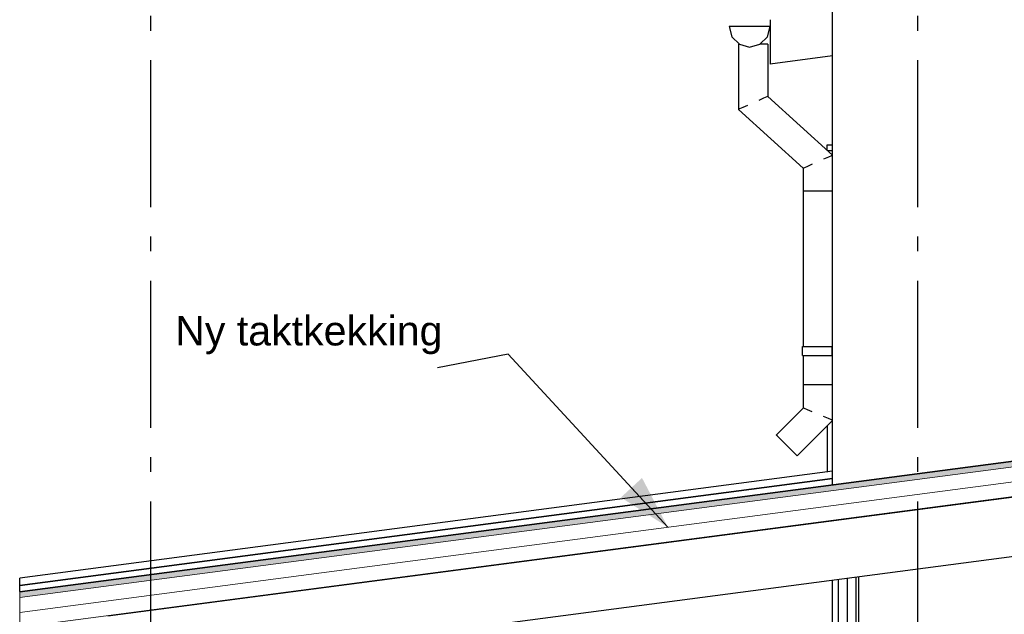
# Model space of a CAD drawing. Header units: millimetres. Extents: x -82116 to -59237, y -2070 to 13065.
# Tile 14 of 66: x -78118 to -74773, y 7481 to 9503. Entities that reach past the tile are written whole.
import ezdxf
from ezdxf.enums import TextEntityAlignment as Align

# ---------------------------------------------------------------- set-up
doc = ezdxf.new("R2010")
doc.units = ezdxf.units.MM
doc.header["$LTSCALE"] = 0.5
doc.header["$MEASUREMENT"] = 0
doc.linetypes.add('Akselinje', pattern=[1500, 1000, -200, 100, -200])
doc.linetypes.add('PLINE', pattern=[0])
for name, color, linetype in [('235- Utvendig kledning og overflate(Nye konstruksjoner)', 7, 'Continuous'), ('244- Vinduer_ dører_ foldevegger(Nye konstruksjoner)', 7, 'Continuous'), ('261- Primærkonstruksjon (tak)', 7, 'Continuous'), ('261- Primærkonstruksjon (tak)(Nye konstruksjoner)', 7, 'Continuous'), ('262- Taktekking (Skravur)(Nye konstruksjoner)', 7, 'Continuous'), ('265- Gesimser_ takrenner og nedløp(Nye konstruksjoner)', 7, 'Continuous'), ('82-- Modullinjer', 7, 'Continuous'), ('832- Tekst bygning(Nye konstruksjoner)', 7, 'Continuous')]:
    doc.layers.add(name, color=color, linetype=linetype)
doc.layers.add('262- Taktekking(Nye konstruksjoner)', color=7, linetype='Continuous', lineweight=0)
doc.styles.add('GENERATED_STYLE_1', font='arial.ttf')
doc.styles.add('GENERATED_STYLE_3', font='arial.ttf')
doc.dimstyles.new('GENERATED_STYLE__2', dxfattribs={"dimtxt": 0.18, "dimasz": 182.4, "dimexe": 0.18, "dimexo": 0.0625, "dimgap": 0, "dimtad": 0, "dimtih": 1, "dimtoh": 1, "dimdec": 4, "dimzin": 0, "dimdsep": 46, "dimcen": 0.09, "dimadec": 0, "dimazin": 0, "dimtfac": 1, "dimtdec": 4, "dimtmove": 0, "dimatfit": 3, "dimldrblk": 'ARROWHEAD_5', "dimfxl": 1, "dimtolj": 1, "dimtzin": 0, "dimarcsym": 0})

# ---------------------------------------------------------------- blocks, each defined once
blk = doc.blocks.new('Standard grid marker[1]', base_point=(-77673.2, 12565.5))
at = {"layer": '82-- Modullinjer', "linetype": 'Akselinje'}
blk.add_line((-77673.2, 12365.5), (-77673.2, 1550), dxfattribs=at)
at = {"layer": '82-- Modullinjer', "style": 'GENERATED_STYLE_1'}
for tag, p in [('AC_MarkerText_1_0', (-77673.2, 12903)), ('AC_MarkerText_1_1', (-77673.2, 1187.5))]:
    blk.add_attdef(tag, text='', height=175, rotation=360, dxfattribs=at).set_placement(p, align=Align.TOP_CENTER)
blk = doc.blocks.new('Standard grid marker[3]', base_point=(-75068.2, 12565.5))
at = {"layer": '82-- Modullinjer', "linetype": 'Akselinje'}
blk.add_line((-75068.2, 12365.5), (-75068.2, 1550), dxfattribs=at)
at = {"layer": '82-- Modullinjer', "style": 'GENERATED_STYLE_1'}
for tag, p in [('AC_MarkerText_1_0', (-75068.2, 12903)), ('AC_MarkerText_1_1', (-75068.2, 1187.5))]:
    blk.add_attdef(tag, text='', height=175, rotation=360, dxfattribs=at).set_placement(p, align=Align.TOP_CENTER)
blk = doc.blocks.new('ARROWHEAD_5')
at = {"linetype": 'Continuous'}
blk.add_hatch(color=256, dxfattribs=at).paths.add_polyline_path([(-1, 0.2679), (0, 0), (-1, -0.2679)])
blk.add_line((0, 0), (-1, 0), dxfattribs=at)

msp = doc.modelspace()

# ---------------------------------------------------------------- hatches: boundary and pattern name
at = {"layer": '262- Taktekking (Skravur)(Nye konstruksjoner)', "linetype": 'Continuous'}
msp.add_hatch(color=256, dxfattribs=at).paths.add_polyline_path([(-70082.2, 8616.4), (-78118.2, 7558.5), (-78118.2, 7556.5), (-70082.2, 8614.4)])
h = msp.add_hatch(dxfattribs=at)
h.set_pattern_fill('Prikker_tett', color=256, style=0, pattern_type=2)
h.set_pattern_definition([(0, (0, 0), (0, 43.30127), [0, -25]), (0, (12.5, 21.65), (0, 43.30127), [0, -25])])
h.paths.add_polyline_path([(-78118.2, 7435.4), (-70082.2, 8493.4), (-70082.2, 8495.4), (-78118.2, 7437.5)])
at = {"layer": '262- Taktekking(Nye konstruksjoner)', "linetype": 'Continuous'}
msp.add_hatch(color=256, dxfattribs=at).paths.add_polyline_path([(-78118.2, 7538.3), (-70082.2, 8596.3), (-70082.2, 8614.4), (-78118.2, 7556.5)])

# ---------------------------------------------------------------- linework, layer by layer
at = {"layer": '235- Utvendig kledning og overflate(Nye konstruksjoner)', "linetype": 'PLINE'}
for p, q in [((-75356.2, 7922.1), (-75356.2, 9530.9)), ((-75356.2, 6896.4), (-75356.2, 7597.3)), ((-75337.2, 7599.8), (-75337.2, 6897.2)), ((-75307.2, 7603.8), (-75307.2, 6898.5)), ((-75277.2, 7607.7), (-75277.2, 6899.8)), ((-75268.2, 7608.9), (-75268.2, 6900.2))]:
    msp.add_line(p, q, dxfattribs=at)
at = {"layer": '244- Vinduer_ dører_ foldevegger(Nye konstruksjoner)', "linetype": 'PLINE'}
for p, q in [((-75375.2, 9059.4), (-75375.2, 9077)), ((-75375.2, 9077), (-75356.2, 9077)), ((-75356.2, 9057), (-75372.5, 9057)), ((-75375.2, 8121.7), (-75375.2, 7965))]:
    msp.add_line(p, q, dxfattribs=at)
at = {"layer": '261- Primærkonstruksjon (tak)', "linetype": 'PLINE'}
for p, q in [((-70073.2, 8494.6), (-77818.2, 7474.9)), ((-69923.2, 8312.6), (-77668.2, 7293))]:
    msp.add_line(p, q, dxfattribs=at)
at = {"layer": '261- Primærkonstruksjon (tak)(Nye konstruksjoner)', "linetype": 'PLINE'}
for p in [(-75568.2, 9503), (-75356.2, 9379.6)]:
    msp.add_line(p, (-75568.2, 9351.7), dxfattribs=at)
at = {"layer": '262- Taktekking(Nye konstruksjoner)', "linetype": 'PLINE'}
for p, q in [((-70073.2, 8617.6), (-78118.2, 7558.5)), ((-70073.2, 8615.6), (-78118.2, 7556.5)), ((-70073.2, 8597.5), (-78118.2, 7538.3)), ((-70073.2, 8547), (-78118.2, 7487.9)), ((-70073.2, 8496.6), (-78118.2, 7437.5))]:
    msp.add_line(p, q, dxfattribs=at)
at = {"layer": '262- Taktekking(Nye konstruksjoner)', "linetype": 'PLINE', "flags": 128}
msp.add_lwpolyline([(-78118.2, 7558.5), (-78118.2, 7556.5), (-78118.2, 7538.3), (-78118.2, 7487.9), (-78118.2, 7437.5), (-78118.2, 7435.4)], dxfattribs=at)
at = {"layer": '265- Gesimser_ takrenner og nedløp(Nye konstruksjoner)', "linetype": 'PLINE'}
for p, q in [((-75708.2, 9480), (-75698.8, 9445)), ((-75638.2, 9480), (-75708.2, 9480)), ((-75568.2, 9480), (-75638.2, 9480)), ((-75577.5, 9445), (-75568.2, 9480)), ((-75698.8, 9445), (-75673.2, 9419.4)), ((-75603.2, 9419.4), (-75577.5, 9445)), ((-75673.8, 9420), (-75676.2, 9420)), ((-75676.2, 9420), (-75676.2, 9197.9)), ((-75673.2, 9419.4), (-75638.2, 9410)), ((-75638.2, 9410), (-75603.2, 9419.4)), ((-75590.8, 9420), (-75602.5, 9420)), ((-75580, 9420), (-75590.8, 9420)), ((-75576.2, 9420), (-75580, 9420)), ((-75576.2, 9420), (-75576.2, 9242.1)), ((-75590.8, 9235.6), (-75607, 9228.5)), ((-75580, 9240.4), (-75590.8, 9235.6)), ((-75576.2, 9242.1), (-75580, 9240.4)), ((-75576.2, 9242.1), (-75356.2, 9042.1)), ((-75672.4, 9199.6), (-75676.2, 9197.9)), ((-75661.5, 9204.4), (-75672.4, 9199.6)), ((-75645.3, 9211.5), (-75661.5, 9204.4)), ((-75676.2, 9197.9), (-75456.2, 8997.9)), ((-75370.8, 9035.6), (-75387, 9028.5)), ((-75360, 9040.4), (-75370.8, 9035.6)), ((-75356.2, 9042.1), (-75360, 9040.4)), ((-75452.4, 8999.6), (-75456.2, 8997.9)), ((-75441.5, 9004.4), (-75452.4, 8999.6)), ((-75425.3, 9011.5), (-75441.5, 9004.4)), ((-75456.2, 8997.9), (-75456.2, 8920)), ((-75456.2, 8920), (-75456.2, 8391.4)), ((-75452.4, 8920), (-75456.2, 8920)), ((-75441.5, 8920), (-75452.4, 8920)), ((-75425.3, 8920), (-75441.5, 8920)), ((-75406.2, 8920), (-75425.3, 8920)), ((-75387, 8920), (-75406.2, 8920)), ((-75370.8, 8920), (-75387, 8920)), ((-75360, 8920), (-75370.8, 8920)), ((-75356.2, 8920), (-75360, 8920)), ((-75458.3, 8391.4), (-75454.3, 8391.4)), ((-75458.3, 8361.4), (-75458.3, 8391.4)), ((-75454.3, 8391.4), (-75443, 8391.4)), ((-75443, 8391.4), (-75426.2, 8391.4)), ((-75426.2, 8391.4), (-75406.3, 8391.4)), ((-75406.3, 8391.4), (-75358.3, 8391.4)), ((-75358.3, 8391.4), (-75356.3, 8391.4)), ((-75358.3, 8361.4), (-75358.3, 8391.4)), ((-75356.3, 8361.4), (-75356.3, 8391.4)), ((-75458.3, 8361.4), (-75454.3, 8361.4)), ((-75456.2, 8361.4), (-75456.2, 8261.4)), ((-75454.3, 8361.4), (-75443, 8361.4)), ((-75443, 8361.4), (-75426.2, 8361.4)), ((-75426.2, 8361.4), (-75406.3, 8361.4)), ((-75406.3, 8361.4), (-75358.3, 8361.4)), ((-75358.3, 8361.4), (-75356.3, 8361.4)), ((-75456.2, 8261.4), (-75456.2, 8182.1)), ((-75452.4, 8261.4), (-75456.2, 8261.4)), ((-75441.5, 8261.4), (-75452.4, 8261.4)), ((-75425.3, 8261.4), (-75441.5, 8261.4)), ((-75406.2, 8261.4), (-75425.3, 8261.4)), ((-75387, 8261.4), (-75406.2, 8261.4)), ((-75370.8, 8261.4), (-75387, 8261.4)), ((-75360, 8261.4), (-75370.8, 8261.4)), ((-75356.2, 8261.4), (-75360, 8261.4)), ((-75456.2, 8182.1), (-75547.6, 8090.7)), ((-75452.4, 8180.6), (-75456.2, 8182.1)), ((-75441.5, 8176.1), (-75452.4, 8180.6)), ((-75425.3, 8169.3), (-75441.5, 8176.1)), ((-75356.2, 8140.7), (-75476.9, 8020)), ((-75370.8, 8146.8), (-75387, 8153.5)), ((-75360, 8142.3), (-75370.8, 8146.8)), ((-75356.2, 8140.7), (-75360, 8142.3)), ((-75544.9, 8088), (-75547.6, 8090.7)), ((-75537.2, 8080.4), (-75544.9, 8088)), ((-75525.8, 8068.9), (-75537.2, 8080.4)), ((-75512.2, 8055.4), (-75525.8, 8068.9)), ((-75498.7, 8041.8), (-75512.2, 8055.4)), ((-75487.2, 8030.4), (-75498.7, 8041.8)), ((-75479.6, 8022.7), (-75487.2, 8030.4)), ((-75476.9, 8020), (-75479.6, 8022.7)), ((-75356.2, 7967.6), (-78118.2, 7603.9)), ((-75356.2, 7943.3), (-78118.2, 7579.6)), ((-75356.2, 7941.5), (-78118.2, 7577.8)), ((-78118.2, 7579.6), (-78118.2, 7603.9)), ((-78118.2, 7577.8), (-78118.2, 7579.6)), ((-78118.2, 7558.5), (-78118.2, 7577.8))]:
    msp.add_line(p, q, dxfattribs=at)

# ---------------------------------------------------------------- block references
at = {"layer": '82-- Modullinjer', "linetype": 'PLINE'}
for name, p in [('Standard grid marker[1]', (-77673.2, 12565.5)), ('Standard grid marker[3]', (-75068.2, 12565.5))]:
    msp.add_blockref(name, p, dxfattribs=at)

# ---------------------------------------------------------------- texts
at = {"layer": '832- Tekst bygning(Nye konstruksjoner)', "linetype": 'Continuous', "insert": (-77590, 8365.3), "char_height": 100, "attachment_point": 7, "style": 'GENERATED_STYLE_3'}
msp.add_mtext('\\A1;{\\pql;\\fArial|b0|i0|c0|p0;\\W1.000000;Ny taktkekking}', dxfattribs=at)

# ---------------------------------------------------------------- leaders
at = {"layer": '832- Tekst bygning(Nye konstruksjoner)', "linetype": 'PLINE', "annotation_type": 0, "has_hookline": 1, "hookline_direction": 1, "text_width": 887.7}
msp.add_leader([(-75916.1, 7777.8), (-76458.2, 8365.3), (-76698.3, 8319.9)], dimstyle='GENERATED_STYLE__2', dxfattribs=at)

doc.saveas('drawing.dxf')
